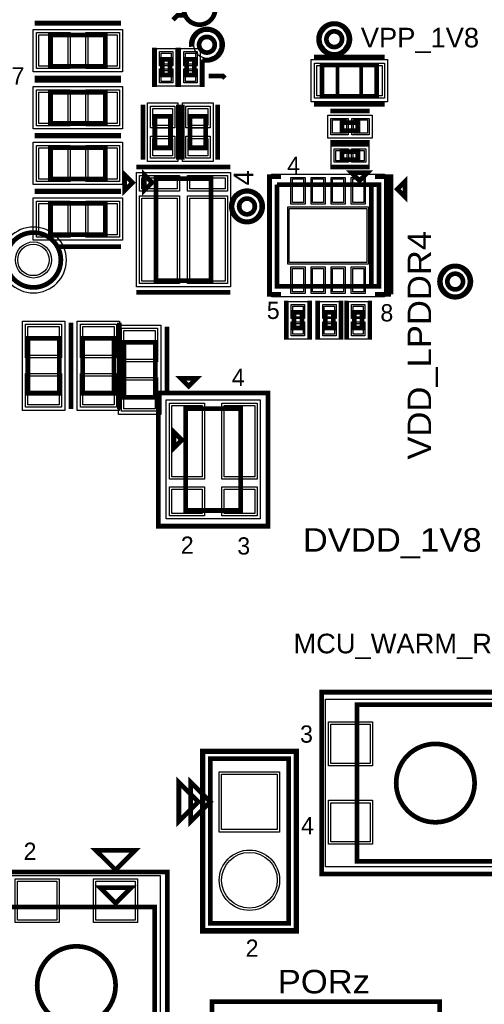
# Model space of a CAD drawing. Extents: x -10 to 137, y -32 to 198.
# Tile 29 of 83: x 41 to 56, y 34 to 66. Entities that reach past the tile are written whole.
import ezdxf

# ---------------------------------------------------------------- set-up
doc = ezdxf.new("R2010")
doc.units = 0
for name, color, linetype in [('BG_SILKSCREEN_TOP', 7, 'CONTINUOUS'), ('PG_ASSEMBLY_TOP', 120, 'CONTINUOUS'), ('PG_DFA_BOUND_TOP', 95, 'CONTINUOUS'), ('PG_PLACE_BOUND_TOP', 23, 'CONTINUOUS'), ('PG_SILKSCREEN_TOP', 7, 'CONTINUOUS'), ('PIN_PASTEMASK_TOP', 212, 'CONTINUOUS'), ('PIN_SOLDERMASK_TOP', 2, 'CONTINUOUS'), ('PIN_TOP', 3, 'CONTINUOUS'), ('VKO_TOP', 243, 'CONTINUOUS')]:
    doc.layers.add(name, color=color, linetype=linetype)

msp = doc.modelspace()

# ---------------------------------------------------------------- linework, layer by layer
at = {"layer": 'PG_ASSEMBLY_TOP', "const_width": 0.1524}
for points in [[(41.880282, 64.49187), (43.658282, 64.49187), (43.658282, 65.50787), (41.880282, 65.50787), (41.880282, 64.49187)], [(45.752512, 64.206374), (45.752512, 64.714374), (45.498512, 64.714374), (45.498512, 64.206374), (45.752512, 64.206374)], [(46.539912, 64.206374), (46.539912, 64.714374), (46.285912, 64.714374), (46.285912, 64.206374), (46.539912, 64.206374)], [(52.44719, 64.534288), (50.66919, 64.534288), (50.66919, 63.518288), (52.44719, 63.518288), (52.44719, 64.534288)], [(41.880282, 62.63767), (43.658282, 62.63767), (43.658282, 63.65367), (41.880282, 63.65367), (41.880282, 62.63767)], [(45.258482, 62.865508), (45.258482, 61.849508), (45.766482, 61.849508), (45.766482, 62.865508), (45.258482, 62.865508)], [(46.401482, 62.865508), (46.401482, 61.849508), (46.909482, 61.849508), (46.909482, 62.865508), (46.401482, 62.865508)], [(51.324256, 62.408562), (51.832256, 62.408562), (51.832256, 62.662562), (51.324256, 62.662562), (51.324256, 62.408562)], [(41.880282, 60.83427), (43.658282, 60.83427), (43.658282, 61.85027), (41.880282, 61.85027), (41.880282, 60.83427)], [(51.324256, 61.468762), (51.832256, 61.468762), (51.832256, 61.722762), (51.324256, 61.722762), (51.324256, 61.468762)], [(45.16882, 60.721748), (44.91482, 60.975748), (44.91482, 60.467748), (45.16882, 60.721748)], [(51.88585, 60.786264), (52.13985, 61.040264), (51.63185, 61.040264), (51.88585, 60.786264)], [(45.29582, 57.546748), (47.07382, 57.546748), (47.07382, 60.848748), (45.29582, 60.848748), (45.29582, 57.546748)], [(49.21885, 60.659264), (49.21885, 57.357264), (52.52085, 57.357264), (52.52085, 60.659264), (52.26685, 60.659264), (52.26685, 57.357264)], [(52.26685, 57.357264), (52.26685, 60.659264), (49.21885, 60.659264)], [(41.880282, 59.03087), (43.658282, 59.03087), (43.658282, 60.04687), (41.880282, 60.04687), (41.880282, 59.03087)], [(50.021744, 56.00827), (50.021744, 56.51627), (49.767744, 56.51627), (49.767744, 56.00827), (50.021744, 56.00827)], [(50.783744, 56.51627), (50.783744, 56.00827), (51.037744, 56.00827), (51.037744, 56.51627), (50.783744, 56.51627)], [(51.717956, 56.51627), (51.717956, 56.00827), (51.971956, 56.00827), (51.971956, 56.51627), (51.717956, 56.51627)], [(42.16273, 53.89753), (42.16273, 55.67553), (41.14673, 55.67553), (41.14673, 53.89753), (42.16273, 53.89753)], [(43.94073, 53.89753), (43.94073, 55.67553), (42.92473, 55.67553), (42.92473, 53.89753), (43.94073, 53.89753)], [(45.27423, 53.766974), (45.27423, 55.544974), (44.25823, 55.544974), (44.25823, 53.766974), (45.27423, 53.766974)], [(46.261274, 50.094896), (48.039274, 50.094896), (48.039274, 53.396896), (46.261274, 53.396896), (46.261274, 50.094896)], [(46.134274, 52.380896), (45.880274, 52.634896), (45.880274, 52.126896), (46.134274, 52.380896)], [(56.884062, 38.720522), (56.884062, 43.800522), (51.804062, 43.800522), (51.804062, 38.720522), (56.884062, 38.720522)], [(49.59223, 36.7157), (49.59223, 42.0497), (47.05223, 42.0497), (47.05223, 36.7157), (49.59223, 36.7157)], [(47.05223, 40.6527), (46.41723, 40.0177), (46.41723, 41.2877), (47.05223, 40.6527)], [(43.988228, 37.366702), (44.496228, 37.874702), (43.480228, 37.874702), (43.988228, 37.366702)], [(45.258228, 37.239702), (40.178228, 37.239702), (40.178228, 32.159702), (45.258228, 32.159702), (45.258228, 37.239702)]]:
    msp.add_lwpolyline(points, dxfattribs=at)
for points in [[(47.200566, 65.191132, 1), (46.692566, 65.191132, 1), (47.200566, 65.191132)], [(51.322732, 65.370202, 1), (50.814732, 65.370202, 1), (51.322732, 65.370202)], [(48.49749, 59.950096, 1), (47.98949, 59.950096, 1), (48.49749, 59.950096)], [(42.21607, 58.21426, 1), (40.43807, 58.21426, 1), (42.21607, 58.21426)], [(55.239158, 57.515252, 1), (54.731158, 57.515252, 1), (55.239158, 57.515252)], [(55.614062, 41.260522, 1), (53.074062, 41.260522, 1), (55.614062, 41.260522)], [(43.988228, 34.699702, 1), (41.448228, 34.699702, 1), (43.988228, 34.699702)]]:
    msp.add_lwpolyline(points, format="xyb", dxfattribs=at)
at = {"layer": 'PG_DFA_BOUND_TOP'}
for points in [[(51.500532, 65.370202, 1), (50.636932, 65.370202, 1)], [(47.378366, 65.191132, 1), (46.514766, 65.191132, 1)], [(48.67529, 59.950096, 1), (47.81169, 59.950096, 1)], [(42.39387, 58.21426, 1), (40.26027, 58.21426, 1)], [(55.416958, 57.515252, 1), (54.553358, 57.515252, 1)]]:
    msp.add_lwpolyline(points, format="xyb", close=True, dxfattribs=at)
for points in [[(41.321482, 64.31407), (41.321482, 65.68567), (44.217082, 65.68567), (44.217082, 64.31407)], [(45.943012, 63.850266), (45.308012, 63.850266), (45.308012, 65.070482), (45.943012, 65.070482)], [(46.730412, 63.850266), (46.095412, 63.850266), (46.095412, 65.070482), (46.730412, 65.070482)], [(52.793392, 64.712088), (52.793392, 63.340488), (50.322988, 63.340488), (50.322988, 64.712088)], [(41.321482, 62.45987), (41.321482, 63.83147), (44.217082, 63.83147), (44.217082, 62.45987)], [(45.017182, 63.304674), (46.007782, 63.304674), (46.007782, 61.410342), (45.017182, 61.410342)], [(46.160182, 63.304674), (47.150782, 63.304674), (47.150782, 61.410342), (46.160182, 61.410342)], [(50.85715, 62.167262), (50.85715, 62.903862), (52.299362, 62.903862), (52.299362, 62.167262)], [(41.321482, 60.65647), (41.321482, 62.02807), (44.217082, 62.02807), (44.217082, 60.65647)], [(50.968148, 61.278262), (50.968148, 61.913262), (52.188364, 61.913262), (52.188364, 61.278262)], [(44.660566, 57.348628), (44.660566, 61.053472), (47.709074, 61.053472), (47.709074, 57.348628)], [(49.04105, 60.99175), (52.69865, 60.99175), (52.69865, 57.024778), (49.04105, 57.024778)], [(41.321482, 58.85307), (41.321482, 60.22467), (44.217082, 60.22467), (44.217082, 58.85307)], [(50.212244, 55.652162), (49.577244, 55.652162), (49.577244, 56.872378), (50.212244, 56.872378)], [(50.593244, 56.872378), (51.228244, 56.872378), (51.228244, 55.652162), (50.593244, 55.652162)], [(51.527456, 56.872378), (52.162456, 56.872378), (52.162456, 55.652162), (51.527456, 55.652162)], [(42.34053, 53.33873), (40.96893, 53.33873), (40.96893, 56.23433), (42.34053, 56.23433)], [(44.11853, 53.33873), (42.74693, 53.33873), (42.74693, 56.23433), (44.11853, 56.23433)], [(45.45203, 53.208174), (44.08043, 53.208174), (44.08043, 56.103774), (45.45203, 56.103774)], [(45.62729, 49.824386), (45.62729, 53.679344), (48.673258, 53.679344), (48.673258, 49.824386)], [(57.90692, 38.542722), (50.781204, 38.542722), (50.781204, 43.978322), (57.90692, 43.978322)], [(49.77003, 36.5379), (46.87443, 36.5379), (46.87443, 42.2275), (49.77003, 42.2275)], [(45.436028, 38.26256), (45.436028, 31.136844), (40.000428, 31.136844), (40.000428, 38.26256)]]:
    msp.add_lwpolyline(points, close=True, dxfattribs=at)
at = {"layer": 'PG_PLACE_BOUND_TOP'}
for points in [[(41.880282, 64.49187), (43.658282, 64.49187), (43.658282, 65.50787), (41.880282, 65.50787)], [(45.752512, 64.206374), (45.752512, 64.714374), (45.498512, 64.714374), (45.498512, 64.206374)], [(46.539912, 64.206374), (46.539912, 64.714374), (46.285912, 64.714374), (46.285912, 64.206374)], [(52.44719, 64.534288), (50.66919, 64.534288), (50.66919, 63.518288), (52.44719, 63.518288)], [(41.880282, 62.63767), (43.658282, 62.63767), (43.658282, 63.65367), (41.880282, 63.65367)], [(45.258482, 62.865508), (45.258482, 61.849508), (45.766482, 61.849508), (45.766482, 62.865508)], [(46.401482, 62.865508), (46.401482, 61.849508), (46.909482, 61.849508), (46.909482, 62.865508)], [(51.324256, 62.408562), (51.832256, 62.408562), (51.832256, 62.662562), (51.324256, 62.662562)], [(41.880282, 60.83427), (43.658282, 60.83427), (43.658282, 61.85027), (41.880282, 61.85027)], [(51.324256, 61.468762), (51.832256, 61.468762), (51.832256, 61.722762), (51.324256, 61.722762)], [(45.29582, 60.848748), (45.29582, 57.546748), (47.07382, 57.546748), (47.07382, 60.848748)], [(49.21885, 60.659264), (52.52085, 60.659264), (52.52085, 57.357264), (49.21885, 57.357264)], [(41.880282, 59.03087), (43.658282, 59.03087), (43.658282, 60.04687), (41.880282, 60.04687)], [(50.021744, 56.00827), (50.021744, 56.51627), (49.767744, 56.51627), (49.767744, 56.00827)], [(50.783744, 56.51627), (50.783744, 56.00827), (51.037744, 56.00827), (51.037744, 56.51627)], [(51.717956, 56.51627), (51.717956, 56.00827), (51.971956, 56.00827), (51.971956, 56.51627)], [(42.16273, 53.89753), (42.16273, 55.67553), (41.14673, 55.67553), (41.14673, 53.89753)], [(43.94073, 53.89753), (43.94073, 55.67553), (42.92473, 55.67553), (42.92473, 53.89753)], [(45.27423, 53.766974), (45.27423, 55.544974), (44.25823, 55.544974), (44.25823, 53.766974)], [(46.261274, 50.094896), (48.039274, 50.094896), (48.039274, 53.396896), (46.261274, 53.396896)], [(56.884062, 38.720522), (56.884062, 43.800522), (51.804062, 43.800522), (51.804062, 38.720522)], [(47.05223, 36.7157), (49.59223, 36.7157), (49.59223, 42.0497), (47.05223, 42.0497)], [(45.258228, 37.239702), (40.178228, 37.239702), (40.178228, 32.159702), (45.258228, 32.159702)]]:
    msp.add_lwpolyline(points, close=True, dxfattribs=at)
for points in [[(47.200566, 65.191132, 1), (46.692566, 65.191132, 1)], [(51.322732, 65.370202, 1), (50.814732, 65.370202, 1)], [(48.49749, 59.950096, 1), (47.98949, 59.950096, 1)], [(42.21607, 58.21426, 1), (40.43807, 58.21426, 1)], [(55.239158, 57.515252, 1), (54.731158, 57.515252, 1)]]:
    msp.add_lwpolyline(points, format="xyb", close=True, dxfattribs=at)
at = {"layer": 'PG_SILKSCREEN_TOP', "const_width": 0.1524}
for points in [[(47.213266, 66.347848, 1), (46.197266, 66.347848, 1), (47.213266, 66.347848)], [(47.454566, 65.191132, 1.068761), (46.443138, 65.123822)], [(51.576732, 65.370202, 1), (50.560732, 65.370202, 1), (51.576732, 65.370202)], [(46.793912, 64.706754, 0.506712), (47.454566, 65.191132)], [(48.75149, 59.950096, 1), (47.73549, 59.950096, 1), (48.75149, 59.950096)], [(41.276778, 59.101736, 2.320682), (42.21607, 58.21426)], [(42.21607, 58.21426, 0.128734), (42.102024, 58.64987)], [(55.493158, 57.515252, 1), (54.477158, 57.515252, 1), (55.493158, 57.515252)]]:
    msp.add_lwpolyline(points, format="xyb", dxfattribs=at)
at = {"layer": 'PG_SILKSCREEN_TOP'}
for points, const_width in [([(46.270418, 66.147696), (45.995082, 66.147696), (45.844714, 65.997328)], 0.1524), ([(41.372282, 65.88887), (44.166282, 65.88887)], 0.1524), ([(45.244512, 63.825374), (45.244512, 65.095374)], 0.1524), ([(46.006512, 63.825374), (46.006512, 65.095374)], 0.1524), ([(46.031912, 63.825374), (46.031912, 65.095374)], 0.1524), ([(46.793912, 63.825374), (46.793912, 64.706754)], 0.1524), ([(52.70119, 64.788288), (50.41519, 64.788288)], 0.1524), ([(41.372282, 64.11087), (44.166282, 64.11087)], 0.1524), ([(47.003208, 64.175894), (47.460154, 64.175894), (47.528988, 64.10706)], 0.1524), ([(41.372282, 64.03467), (44.166282, 64.03467)], 0.1524), ([(44.877482, 63.246508), (44.877482, 61.468508)], 0.1524), ([(46.020482, 63.246508), (46.020482, 61.468508)], 0.1524), ([(46.147482, 63.246508), (46.147482, 61.468508)], 0.1524), ([(47.290482, 63.246508), (47.290482, 61.468508)], 0.1524), ([(52.70119, 63.264288), (50.41519, 63.264288)], 0.1524), ([(50.943256, 63.043562), (52.213256, 63.043562)], 0.1524), ([(41.372282, 62.25667), (44.166282, 62.25667)], 0.1524), ([(41.372282, 62.23127), (44.166282, 62.23127)], 0.1524), ([(50.943256, 62.027562), (52.213256, 62.027562)], 0.1524), ([(50.943256, 61.976762), (52.213256, 61.976762)], 0.127), ([(44.66082, 61.229748), (47.70882, 61.229748)], 0.1524), ([(50.943256, 61.214762), (52.213256, 61.214762)], 0.127), ([(44.53382, 60.721748), (44.27982, 60.975748), (44.27982, 60.467748), (44.53382, 60.721748)], 0.1524), ([(49.34585, 60.913264), (48.96485, 60.913264), (48.96485, 57.103264), (49.34585, 57.103264)], 0.1524), ([(52.90185, 57.103264), (52.90185, 60.913264), (52.39385, 60.913264)], 0.1524), ([(52.39385, 60.913264), (52.77485, 60.913264), (52.77485, 57.103264), (52.39385, 57.103264), (52.90185, 57.103264)], 0.1524), ([(53.109622, 60.506356), (53.363622, 60.252356), (53.363622, 60.76061), (53.109622, 60.506356)], 0.1524), ([(41.372282, 60.45327), (44.166282, 60.45327)], 0.1524), ([(41.372282, 60.42787), (44.166282, 60.42787)], 0.1524), ([(42.102024, 58.64987), (44.166282, 58.64987)], 0.1524), ([(44.66082, 57.165748), (47.70882, 57.165748)], 0.1524), ([(49.513744, 55.62727), (49.513744, 56.89727)], 0.1524), ([(50.275744, 55.62727), (50.275744, 56.89727)], 0.1524), ([(50.529744, 56.89727), (50.529744, 55.62727)], 0.1524), ([(51.291744, 56.89727), (51.291744, 55.62727)], 0.1524), ([(51.463956, 56.89727), (51.463956, 55.62727)], 0.127), ([(52.225956, 56.89727), (52.225956, 55.62727)], 0.127), ([(42.54373, 53.38953), (42.54373, 56.18353)], 0.1524), ([(42.54373, 53.38953), (42.54373, 56.18353)], 0.1524), ([(44.10583, 53.385974), (44.10583, 56.179974)], 0.1524), ([(44.10583, 53.385974), (44.10583, 56.179974)], 0.1524), ([(45.65523, 53.904896), (45.65523, 56.052974)], 0.1524), ([(46.355254, 54.127654), (46.609254, 54.381654), (46.101254, 54.381654), (46.355254, 54.127654)], 0.1524), ([(45.372274, 53.904896), (45.372274, 49.586896), (48.928274, 49.586896), (48.928274, 53.904896), (45.372274, 53.904896)], 0.1524), ([(58.027062, 38.314122), (50.661062, 38.314122), (50.661062, 44.206922), (58.027062, 44.206922), (58.027062, 38.314122)], 0.1524), ([(46.79823, 36.4617), (46.79823, 42.3037), (49.84623, 42.3037), (49.84623, 36.4617), (46.79823, 36.4617)], 0.1524), ([(46.67123, 40.6527), (46.03623, 40.0177), (46.03623, 41.2877), (46.67123, 40.6527)], 0.1524), ([(43.988228, 38.446202), (44.623228, 39.081202), (43.353228, 39.081202), (43.988228, 38.446202)], 0.1524), ([(45.664628, 38.382702), (45.664628, 31.016702), (39.771828, 31.016702), (39.771828, 38.382702), (45.664628, 38.382702)], 0.1524), ([(47.112174, 34.178494), (54.478174, 34.178494), (54.478174, 28.285694), (47.112174, 28.285694), (47.112174, 34.178494)], 0.1524)]:
    msp.add_lwpolyline(points, dxfattribs=dict(at, const_width=const_width))
at = {"layer": 'PIN_PASTEMASK_TOP'}
for points in [[(41.499282, 64.49187), (41.499282, 65.50787), (42.439082, 65.50787), (42.439082, 64.49187)], [(43.099482, 64.49187), (43.099482, 65.50787), (44.039282, 65.50787), (44.039282, 64.49187)], [(45.790612, 64.562482), (45.460412, 64.562482), (45.460412, 64.918082), (45.790612, 64.918082)], [(46.578012, 64.562482), (46.247812, 64.562482), (46.247812, 64.918082), (46.578012, 64.918082)], [(51.135788, 64.521588), (51.135788, 63.530988), (50.500788, 63.530988), (50.500788, 64.521588)], [(52.615592, 64.521588), (52.615592, 63.530988), (51.980592, 63.530988), (51.980592, 64.521588)], [(45.790612, 64.002666), (45.460412, 64.002666), (45.460412, 64.358266), (45.790612, 64.358266)], [(46.578012, 64.002666), (46.247812, 64.002666), (46.247812, 64.358266), (46.578012, 64.358266)], [(41.499282, 62.63767), (41.499282, 63.65367), (42.439082, 63.65367), (42.439082, 62.63767)], [(43.099482, 62.63767), (43.099482, 63.65367), (44.039282, 63.65367), (44.039282, 62.63767)], [(45.194982, 63.126874), (45.829982, 63.126874), (45.829982, 62.568074), (45.194982, 62.568074)], [(46.337982, 63.126874), (46.972982, 63.126874), (46.972982, 62.568074), (46.337982, 62.568074)], [(51.00955, 62.319662), (51.00955, 62.751462), (51.46675, 62.751462), (51.46675, 62.319662)], [(51.689762, 62.319662), (51.689762, 62.751462), (52.146962, 62.751462), (52.146962, 62.319662)], [(45.194982, 62.146942), (45.829982, 62.146942), (45.829982, 61.588142), (45.194982, 61.588142)], [(46.337982, 62.146942), (46.972982, 62.146942), (46.972982, 61.588142), (46.337982, 61.588142)], [(41.499282, 60.83427), (41.499282, 61.85027), (42.439082, 61.85027), (42.439082, 60.83427)], [(43.099482, 60.83427), (43.099482, 61.85027), (44.039282, 61.85027), (44.039282, 60.83427)], [(51.120548, 61.430662), (51.120548, 61.760862), (51.476148, 61.760862), (51.476148, 61.430662)], [(51.680364, 61.430662), (51.680364, 61.760862), (52.035964, 61.760862), (52.035964, 61.430662)], [(44.838366, 60.520072), (44.838366, 60.875672), (45.981366, 60.875672), (45.981366, 60.520072)], [(46.388274, 60.520072), (46.388274, 60.875672), (47.531274, 60.875672), (47.531274, 60.520072)], [(49.716944, 60.83935), (50.072544, 60.83935), (50.072544, 60.07735), (49.716944, 60.07735)], [(50.36693, 60.83935), (50.72253, 60.83935), (50.72253, 60.07735), (50.36693, 60.07735)], [(51.01717, 60.83935), (51.37277, 60.83935), (51.37277, 60.07735), (51.01717, 60.07735)], [(51.667156, 60.83935), (52.022756, 60.83935), (52.022756, 60.07735), (51.667156, 60.07735)], [(41.499282, 59.03087), (41.499282, 60.04687), (42.439082, 60.04687), (42.439082, 59.03087)], [(43.099482, 59.03087), (43.099482, 60.04687), (44.039282, 60.04687), (44.039282, 59.03087)], [(44.838366, 57.526428), (44.838366, 60.218828), (45.981366, 60.218828), (45.981366, 57.526428)], [(46.388274, 57.526428), (46.388274, 60.218828), (47.531274, 60.218828), (47.531274, 57.526428)], [(49.61255, 59.884564), (52.12715, 59.884564), (52.12715, 58.131964), (49.61255, 58.131964)], [(49.716944, 57.939178), (50.072544, 57.939178), (50.072544, 57.177178), (49.716944, 57.177178)], [(50.36693, 57.939178), (50.72253, 57.939178), (50.72253, 57.177178), (50.36693, 57.177178)], [(51.01717, 57.939178), (51.37277, 57.939178), (51.37277, 57.177178), (51.01717, 57.177178)], [(51.667156, 57.939178), (52.022756, 57.939178), (52.022756, 57.177178), (51.667156, 57.177178)], [(50.059844, 56.364378), (49.729644, 56.364378), (49.729644, 56.719978), (50.059844, 56.719978)], [(50.745644, 56.719978), (51.075844, 56.719978), (51.075844, 56.364378), (50.745644, 56.364378)], [(51.679856, 56.719978), (52.010056, 56.719978), (52.010056, 56.364378), (51.679856, 56.364378)], [(42.16273, 55.11673), (41.14673, 55.11673), (41.14673, 56.05653), (42.16273, 56.05653)], [(43.94073, 55.11673), (42.92473, 55.11673), (42.92473, 56.05653), (43.94073, 56.05653)], [(45.27423, 54.986174), (44.25823, 54.986174), (44.25823, 55.925974), (45.27423, 55.925974)], [(50.059844, 55.804562), (49.729644, 55.804562), (49.729644, 56.160162), (50.059844, 56.160162)], [(50.745644, 56.160162), (51.075844, 56.160162), (51.075844, 55.804562), (50.745644, 55.804562)], [(51.679856, 56.160162), (52.010056, 56.160162), (52.010056, 55.804562), (51.679856, 55.804562)], [(42.16273, 53.51653), (41.14673, 53.51653), (41.14673, 54.45633), (42.16273, 54.45633)], [(43.94073, 53.51653), (42.92473, 53.51653), (42.92473, 54.45633), (43.94073, 54.45633)], [(45.27423, 53.385974), (44.25823, 53.385974), (44.25823, 54.325774), (45.27423, 54.325774)], [(45.80509, 51.190144), (45.80509, 53.501544), (46.79569, 53.501544), (46.79569, 51.190144)], [(47.504858, 51.190144), (47.504858, 53.501544), (48.495458, 53.501544), (48.495458, 51.190144)], [(45.80509, 50.002186), (45.80509, 50.789586), (46.79569, 50.789586), (46.79569, 50.002186)], [(47.504858, 50.002186), (47.504858, 50.789586), (48.495458, 50.789586), (48.495458, 50.002186)], [(52.229004, 41.895522), (50.959004, 41.895522), (50.959004, 43.165522), (52.229004, 43.165522)], [(52.229004, 39.355522), (50.959004, 39.355522), (50.959004, 40.625522), (52.229004, 40.625522)], [(42.083228, 38.08476), (42.083228, 36.81476), (40.813228, 36.81476), (40.813228, 38.08476)], [(44.623228, 38.08476), (44.623228, 36.81476), (43.353228, 36.81476), (43.353228, 38.08476)]]:
    msp.add_lwpolyline(points, close=True, dxfattribs=at)
at = {"layer": 'PIN_SOLDERMASK_TOP'}
for points in [[(41.423082, 64.41567), (41.423082, 65.58407), (42.515282, 65.58407), (42.515282, 64.41567)], [(43.023282, 64.41567), (43.023282, 65.58407), (44.115482, 65.58407), (44.115482, 64.41567)], [(45.841412, 64.511682), (45.409612, 64.511682), (45.409612, 64.968882), (45.841412, 64.968882)], [(46.628812, 64.511682), (46.197012, 64.511682), (46.197012, 64.968882), (46.628812, 64.968882)], [(51.211988, 64.597788), (51.211988, 63.454788), (50.424588, 63.454788), (50.424588, 64.597788)], [(52.691792, 64.597788), (52.691792, 63.454788), (51.904392, 63.454788), (51.904392, 64.597788)], [(45.841412, 63.951866), (45.409612, 63.951866), (45.409612, 64.409066), (45.841412, 64.409066)], [(46.628812, 63.951866), (46.197012, 63.951866), (46.197012, 64.409066), (46.628812, 64.409066)], [(41.423082, 62.56147), (41.423082, 63.72987), (42.515282, 63.72987), (42.515282, 62.56147)], [(43.023282, 62.56147), (43.023282, 63.72987), (44.115482, 63.72987), (44.115482, 62.56147)], [(45.118782, 63.203074), (45.906182, 63.203074), (45.906182, 62.491874), (45.118782, 62.491874)], [(46.261782, 63.203074), (47.049182, 63.203074), (47.049182, 62.491874), (46.261782, 62.491874)], [(50.95875, 62.268862), (50.95875, 62.802262), (51.51755, 62.802262), (51.51755, 62.268862)], [(51.638962, 62.268862), (51.638962, 62.802262), (52.197762, 62.802262), (52.197762, 62.268862)], [(41.423082, 60.75807), (41.423082, 61.92647), (42.515282, 61.92647), (42.515282, 60.75807)], [(43.023282, 60.75807), (43.023282, 61.92647), (44.115482, 61.92647), (44.115482, 60.75807)], [(45.118782, 62.223142), (45.906182, 62.223142), (45.906182, 61.511942), (45.118782, 61.511942)], [(46.261782, 62.223142), (47.049182, 62.223142), (47.049182, 61.511942), (46.261782, 61.511942)], [(51.069748, 61.379862), (51.069748, 61.811662), (51.526948, 61.811662), (51.526948, 61.379862)], [(51.629564, 61.379862), (51.629564, 61.811662), (52.086764, 61.811662), (52.086764, 61.379862)], [(44.762166, 60.443872), (44.762166, 60.951872), (46.057566, 60.951872), (46.057566, 60.443872)], [(46.312074, 60.443872), (46.312074, 60.951872), (47.607474, 60.951872), (47.607474, 60.443872)], [(49.666144, 60.89015), (50.123344, 60.89015), (50.123344, 60.02655), (49.666144, 60.02655)], [(50.31613, 60.89015), (50.77333, 60.89015), (50.77333, 60.02655), (50.31613, 60.02655)], [(50.96637, 60.89015), (51.42357, 60.89015), (51.42357, 60.02655), (50.96637, 60.02655)], [(51.616356, 60.89015), (52.073556, 60.89015), (52.073556, 60.02655), (51.616356, 60.02655)], [(41.423082, 58.95467), (41.423082, 60.12307), (42.515282, 60.12307), (42.515282, 58.95467)], [(43.023282, 58.95467), (43.023282, 60.12307), (44.115482, 60.12307), (44.115482, 58.95467)], [(44.762166, 57.450228), (44.762166, 60.295028), (46.057566, 60.295028), (46.057566, 57.450228)], [(46.312074, 57.450228), (46.312074, 60.295028), (47.607474, 60.295028), (47.607474, 57.450228)], [(49.56175, 59.935364), (52.17795, 59.935364), (52.17795, 58.081164), (49.56175, 58.081164)], [(49.666144, 57.989978), (50.123344, 57.989978), (50.123344, 57.126378), (49.666144, 57.126378)], [(50.31613, 57.989978), (50.77333, 57.989978), (50.77333, 57.126378), (50.31613, 57.126378)], [(50.96637, 57.989978), (51.42357, 57.989978), (51.42357, 57.126378), (50.96637, 57.126378)], [(51.616356, 57.989978), (52.073556, 57.989978), (52.073556, 57.126378), (51.616356, 57.126378)], [(50.110644, 56.313578), (49.678844, 56.313578), (49.678844, 56.770778), (50.110644, 56.770778)], [(50.694844, 56.770778), (51.126644, 56.770778), (51.126644, 56.313578), (50.694844, 56.313578)], [(51.629056, 56.770778), (52.060856, 56.770778), (52.060856, 56.313578), (51.629056, 56.313578)], [(50.110644, 55.753762), (49.678844, 55.753762), (49.678844, 56.210962), (50.110644, 56.210962)], [(50.694844, 56.210962), (51.126644, 56.210962), (51.126644, 55.753762), (50.694844, 55.753762)], [(51.629056, 56.210962), (52.060856, 56.210962), (52.060856, 55.753762), (51.629056, 55.753762)], [(42.23893, 55.04053), (41.07053, 55.04053), (41.07053, 56.13273), (42.23893, 56.13273)], [(44.01693, 55.04053), (42.84853, 55.04053), (42.84853, 56.13273), (44.01693, 56.13273)], [(45.35043, 54.909974), (44.18203, 54.909974), (44.18203, 56.002174), (45.35043, 56.002174)], [(42.23893, 53.44033), (41.07053, 53.44033), (41.07053, 54.53253), (42.23893, 54.53253)], [(44.01693, 53.44033), (42.84853, 53.44033), (42.84853, 54.53253), (44.01693, 54.53253)], [(45.35043, 53.309774), (44.18203, 53.309774), (44.18203, 54.401974), (45.35043, 54.401974)], [(45.72889, 51.113944), (45.72889, 53.577744), (46.87189, 53.577744), (46.87189, 51.113944)], [(47.428658, 51.113944), (47.428658, 53.577744), (48.571658, 53.577744), (48.571658, 51.113944)], [(45.72889, 49.925986), (45.72889, 50.865786), (46.87189, 50.865786), (46.87189, 49.925986)], [(47.428658, 49.925986), (47.428658, 50.865786), (48.571658, 50.865786), (48.571658, 49.925986)], [(52.305204, 41.819322), (50.882804, 41.819322), (50.882804, 43.241722), (52.305204, 43.241722)], [(49.30013, 39.6748), (47.34433, 39.6748), (47.34433, 41.6306), (49.30013, 41.6306)], [(52.305204, 39.279322), (50.882804, 39.279322), (50.882804, 40.701722), (52.305204, 40.701722)], [(42.159428, 38.16096), (42.159428, 36.73856), (40.737028, 36.73856), (40.737028, 38.16096)], [(44.699428, 38.16096), (44.699428, 36.73856), (43.277028, 36.73856), (43.277028, 38.16096)]]:
    msp.add_lwpolyline(points, close=True, dxfattribs=at)
for centre, radius in [((46.946566, 65.191132), 0.2794), ((51.068732, 65.370202), 0.2794), ((48.24349, 59.950096), 0.2794), ((41.32707, 58.21426), 0.5842), ((54.985158, 57.515252), 0.2794), ((48.32223, 38.1127), 0.9779)]:
    msp.add_circle(centre, radius, dxfattribs=at)
at = {"layer": 'PIN_TOP'}
for points in [[(41.499282, 64.49187), (41.499282, 65.50787), (42.439082, 65.50787), (42.439082, 64.49187)], [(43.099482, 64.49187), (43.099482, 65.50787), (44.039282, 65.50787), (44.039282, 64.49187)], [(45.790612, 64.562482), (45.460412, 64.562482), (45.460412, 64.918082), (45.790612, 64.918082)], [(46.578012, 64.562482), (46.247812, 64.562482), (46.247812, 64.918082), (46.578012, 64.918082)], [(51.135788, 64.521588), (51.135788, 63.530988), (50.500788, 63.530988), (50.500788, 64.521588)], [(52.615592, 64.521588), (52.615592, 63.530988), (51.980592, 63.530988), (51.980592, 64.521588)], [(45.790612, 64.002666), (45.460412, 64.002666), (45.460412, 64.358266), (45.790612, 64.358266)], [(46.578012, 64.002666), (46.247812, 64.002666), (46.247812, 64.358266), (46.578012, 64.358266)], [(41.499282, 62.63767), (41.499282, 63.65367), (42.439082, 63.65367), (42.439082, 62.63767)], [(43.099482, 62.63767), (43.099482, 63.65367), (44.039282, 63.65367), (44.039282, 62.63767)], [(45.194982, 63.126874), (45.829982, 63.126874), (45.829982, 62.568074), (45.194982, 62.568074)], [(46.337982, 63.126874), (46.972982, 63.126874), (46.972982, 62.568074), (46.337982, 62.568074)], [(51.00955, 62.319662), (51.00955, 62.751462), (51.46675, 62.751462), (51.46675, 62.319662)], [(51.689762, 62.319662), (51.689762, 62.751462), (52.146962, 62.751462), (52.146962, 62.319662)], [(45.194982, 62.146942), (45.829982, 62.146942), (45.829982, 61.588142), (45.194982, 61.588142)], [(46.337982, 62.146942), (46.972982, 62.146942), (46.972982, 61.588142), (46.337982, 61.588142)], [(41.499282, 60.83427), (41.499282, 61.85027), (42.439082, 61.85027), (42.439082, 60.83427)], [(43.099482, 60.83427), (43.099482, 61.85027), (44.039282, 61.85027), (44.039282, 60.83427)], [(51.120548, 61.430662), (51.120548, 61.760862), (51.476148, 61.760862), (51.476148, 61.430662)], [(51.680364, 61.430662), (51.680364, 61.760862), (52.035964, 61.760862), (52.035964, 61.430662)], [(44.838366, 60.520072), (44.838366, 60.875672), (45.981366, 60.875672), (45.981366, 60.520072)], [(46.388274, 60.520072), (46.388274, 60.875672), (47.531274, 60.875672), (47.531274, 60.520072)], [(49.716944, 60.83935), (50.072544, 60.83935), (50.072544, 60.07735), (49.716944, 60.07735)], [(50.36693, 60.83935), (50.72253, 60.83935), (50.72253, 60.07735), (50.36693, 60.07735)], [(51.01717, 60.83935), (51.37277, 60.83935), (51.37277, 60.07735), (51.01717, 60.07735)], [(51.667156, 60.83935), (52.022756, 60.83935), (52.022756, 60.07735), (51.667156, 60.07735)], [(41.499282, 59.03087), (41.499282, 60.04687), (42.439082, 60.04687), (42.439082, 59.03087)], [(43.099482, 59.03087), (43.099482, 60.04687), (44.039282, 60.04687), (44.039282, 59.03087)], [(44.838366, 57.526428), (44.838366, 60.218828), (45.981366, 60.218828), (45.981366, 57.526428)], [(46.388274, 57.526428), (46.388274, 60.218828), (47.531274, 60.218828), (47.531274, 57.526428)], [(49.61255, 59.884564), (52.12715, 59.884564), (52.12715, 58.131964), (49.61255, 58.131964)], [(49.716944, 57.939178), (50.072544, 57.939178), (50.072544, 57.177178), (49.716944, 57.177178)], [(50.36693, 57.939178), (50.72253, 57.939178), (50.72253, 57.177178), (50.36693, 57.177178)], [(51.01717, 57.939178), (51.37277, 57.939178), (51.37277, 57.177178), (51.01717, 57.177178)], [(51.667156, 57.939178), (52.022756, 57.939178), (52.022756, 57.177178), (51.667156, 57.177178)], [(50.059844, 56.364378), (49.729644, 56.364378), (49.729644, 56.719978), (50.059844, 56.719978)], [(50.745644, 56.719978), (51.075844, 56.719978), (51.075844, 56.364378), (50.745644, 56.364378)], [(51.679856, 56.719978), (52.010056, 56.719978), (52.010056, 56.364378), (51.679856, 56.364378)], [(42.16273, 55.11673), (41.14673, 55.11673), (41.14673, 56.05653), (42.16273, 56.05653)], [(43.94073, 55.11673), (42.92473, 55.11673), (42.92473, 56.05653), (43.94073, 56.05653)], [(45.27423, 54.986174), (44.25823, 54.986174), (44.25823, 55.925974), (45.27423, 55.925974)], [(50.059844, 55.804562), (49.729644, 55.804562), (49.729644, 56.160162), (50.059844, 56.160162)], [(50.745644, 56.160162), (51.075844, 56.160162), (51.075844, 55.804562), (50.745644, 55.804562)], [(51.679856, 56.160162), (52.010056, 56.160162), (52.010056, 55.804562), (51.679856, 55.804562)], [(42.16273, 53.51653), (41.14673, 53.51653), (41.14673, 54.45633), (42.16273, 54.45633)], [(43.94073, 53.51653), (42.92473, 53.51653), (42.92473, 54.45633), (43.94073, 54.45633)], [(45.27423, 53.385974), (44.25823, 53.385974), (44.25823, 54.325774), (45.27423, 54.325774)], [(45.80509, 51.190144), (45.80509, 53.501544), (46.79569, 53.501544), (46.79569, 51.190144)], [(47.504858, 51.190144), (47.504858, 53.501544), (48.495458, 53.501544), (48.495458, 51.190144)], [(45.80509, 50.002186), (45.80509, 50.789586), (46.79569, 50.789586), (46.79569, 50.002186)], [(47.504858, 50.002186), (47.504858, 50.789586), (48.495458, 50.789586), (48.495458, 50.002186)], [(52.229004, 41.895522), (50.959004, 41.895522), (50.959004, 43.165522), (52.229004, 43.165522)], [(49.22393, 39.751), (47.42053, 39.751), (47.42053, 41.5544), (49.22393, 41.5544)], [(52.229004, 39.355522), (50.959004, 39.355522), (50.959004, 40.625522), (52.229004, 40.625522)], [(42.083228, 38.08476), (42.083228, 36.81476), (40.813228, 36.81476), (40.813228, 38.08476)], [(44.623228, 38.08476), (44.623228, 36.81476), (43.353228, 36.81476), (43.353228, 38.08476)]]:
    msp.add_lwpolyline(points, close=True, dxfattribs=at)
for centre, radius in [((46.946566, 65.191132), 0.2286), ((51.068732, 65.370202), 0.2286), ((48.24349, 59.950096), 0.2286), ((41.32707, 58.21426), 0.508), ((54.985158, 57.515252), 0.2286), ((48.32223, 38.1127), 0.9017)]:
    msp.add_circle(centre, radius, dxfattribs=at)
at = {"layer": 'VKO_TOP'}
for points in [[(42.515282, 65.50787), (42.515282, 64.49187), (43.023282, 64.49187), (43.023282, 65.50787)], [(51.93919, 63.518288), (51.93919, 64.534288), (51.17719, 64.534288), (51.17719, 63.518288)], [(42.515282, 63.65367), (42.515282, 62.63767), (43.023282, 62.63767), (43.023282, 63.65367)], [(45.766482, 62.484508), (45.258482, 62.484508), (45.258482, 62.230508), (45.766482, 62.230508)], [(46.909482, 62.484508), (46.401482, 62.484508), (46.401482, 62.230508), (46.909482, 62.230508)], [(42.515282, 61.85027), (42.515282, 60.83427), (43.023282, 60.83427), (43.023282, 61.85027)], [(42.515282, 60.04687), (42.515282, 59.03087), (43.023282, 59.03087), (43.023282, 60.04687)], [(41.14673, 54.53253), (42.16273, 54.53253), (42.16273, 55.04053), (41.14673, 55.04053)], [(42.92473, 54.53253), (43.94073, 54.53253), (43.94073, 55.04053), (42.92473, 55.04053)], [(44.25823, 54.401974), (45.27423, 54.401974), (45.27423, 54.909974), (44.25823, 54.909974)]]:
    msp.add_lwpolyline(points, close=True, dxfattribs=at)

# ---------------------------------------------------------------- texts
at = {"layer": 'BG_SILKSCREEN_TOP'}
for s, height, width, p in [('VPP_1V8', 0.635, 1.04, (51.929284, 65.10401)), ('DVDD_1V8', 0.762, 1.1, (50.04943, 48.76038)), ('MCU_WARM_RST', 0.635, 1.04, (49.746916, 45.466254)), ('PORz', 0.762, 1.1, (49.238154, 34.444686))]:
    msp.add_text(s, height=height, dxfattribs=dict(at, width=width)).set_placement(p)
at = {"layer": 'BG_SILKSCREEN_TOP', "width": 1.1}
msp.add_text('VDD_LPDDR4', height=0.762, rotation=90, dxfattribs=at).set_placement((54.206648, 51.743102))
at = {"layer": 'PG_SILKSCREEN_TOP'}
for s, p in [('27', (40.203628, 63.90132)), ('4', (49.546002, 61.004196)), ('5', (48.885602, 56.302656)), ('8', (52.56403, 56.222646)), ('4', (47.752254, 54.127654)), ('2', (46.101254, 48.692054)), ('3', (47.930054, 48.666654)), ('3', (49.9618, 42.5704)), ('4', (49.993804, 39.603426)), ('2', (41.009316, 38.771068)), ('2', (48.20031, 35.631882))]:
    msp.add_text(s, height=0.5588, dxfattribs=at).set_placement(p)
at = {"layer": 'PG_SILKSCREEN_TOP', "width": 1.04}
msp.add_text('4', height=0.635, rotation=90, dxfattribs=at).set_placement((48.4505, 60.6298))

doc.saveas('drawing.dxf')
